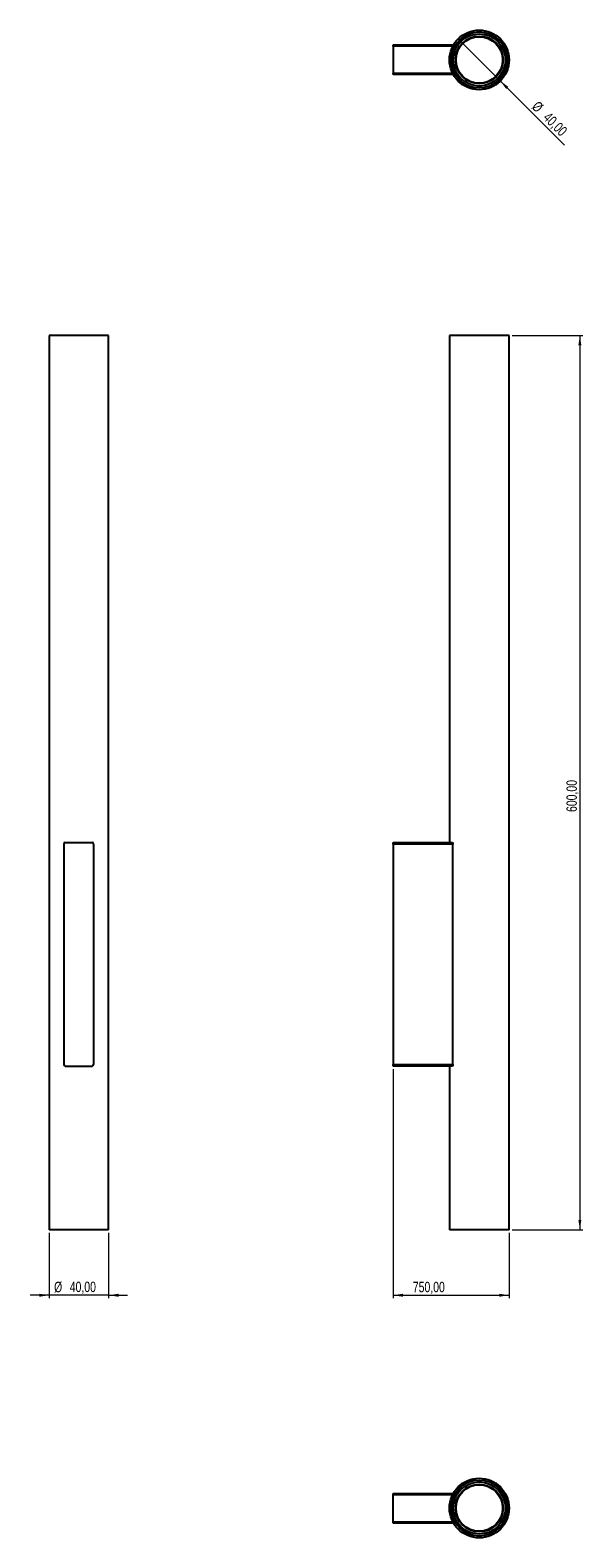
# Model space of a CAD drawing. Header units: millimetres. Extents: x 465 to 651, y 172 to 678.
import ezdxf

# ---------------------------------------------------------------- set-up
doc = ezdxf.new("R2010")
doc.units = ezdxf.units.MM
doc.styles.add('SLDTEXTSTYLE0', font='TXT', dxfattribs={"width": 0.75})
doc.dimstyles.new('SLDDIMSTYLE0', dxfattribs={"dimtxt": 3.5, "dimasz": 3.302, "dimexe": 0, "dimexo": 0.0625, "dimgap": 0.875, "dimtad": 1, "dimlfac": 2, "dimrnd": 1e-09, "dimzin": 12, "dimdsep": 46, "dimtxsty": 'SLDTEXTSTYLE0', "dimsah": 1, "dimcen": 0.09, "dimadec": 0, "dimazin": 3, "dimtfac": 1, "dimtofl": 0, "dimtmove": 0, "dimatfit": 3, "dimfxl": 0, "dimfrac": 2, "dimtolj": 1, "dimtzin": 12, "dimarcsym": 0})
doc.dimstyles.new('SLDDIMSTYLE1', dxfattribs={"dimtxt": 3.5, "dimasz": 3.302, "dimexe": 0, "dimexo": 0.0625, "dimgap": 0.875, "dimtad": 1, "dimlfac": 2, "dimrnd": 1e-09, "dimzin": 12, "dimdsep": 46, "dimtxsty": 'SLDTEXTSTYLE0', "dimsah": 1, "dimcen": 0.09, "dimadec": 0, "dimazin": 3, "dimtfac": 1, "dimtmove": 0, "dimatfit": 0, "dimfxl": 0, "dimfrac": 2, "dimtolj": 1, "dimtzin": 12, "dimarcsym": 0})
doc.dimstyles.new('SLDDIMSTYLE2', dxfattribs={"dimtxt": 3.5, "dimasz": 3.302, "dimexe": 0, "dimexo": 0.0625, "dimgap": 0.875, "dimtad": 1, "dimlfac": 2, "dimrnd": 1e-09, "dimzin": 12, "dimdsep": 46, "dimtxsty": 'SLDTEXTSTYLE0', "dimblk1": 'NONE', "dimsah": 1, "dimcen": 0, "dimadec": 0, "dimazin": 3, "dimtfac": 1, "dimtmove": 0, "dimatfit": 3, "dimldrblk": 'NONE', "dimfxl": 0, "dimfrac": 2, "dimtolj": 1, "dimtzin": 12, "dimarcsym": 0})

# ---------------------------------------------------------------- blocks, each defined once
blk = doc.blocks.new('_D')
at = {"color": 7, "linetype": 'Continuous', "lineweight": 0}
for p, q in [((626.9, 575.51), (650.66, 575.51)), ((649.66, 575.51), (649.66, 275.51)), ((626.9, 275.51), (650.66, 275.51))]:
    blk.add_line(p, q, dxfattribs=at)
at = {"color": 7, "linetype": 'Continuous', "lineweight": 18}
for points in [[(649.66, 575.51), (649.15, 572.21), (650.17, 572.21)], [(649.66, 275.51), (650.17, 278.82), (649.15, 278.82)]]:
    blk.add_solid(points, dxfattribs=at)
at = {"color": 7, "linetype": 'Continuous', "lineweight": 18, "insert": (645.15, 415.67), "char_height": 3.5, "attachment_point": 1, "rotation": 90, "style": 'SLDTEXTSTYLE0'}
blk.add_mtext('600,00', dxfattribs=at)
blk = doc.blocks.new('_D_1')
at = {"color": 7, "linetype": 'Continuous', "lineweight": 0}
for p, q in [((586.97, 329.41), (586.97, 252.51)), ((625.9, 274.51), (625.9, 252.51)), ((586.97, 253.51), (625.9, 253.51))]:
    blk.add_line(p, q, dxfattribs=at)
at = {"color": 7, "linetype": 'Continuous', "lineweight": 18}
for points in [[(586.97, 253.51), (590.27, 253.01), (590.27, 254.02)], [(625.9, 253.51), (622.6, 254.02), (622.6, 253.01)]]:
    blk.add_solid(points, dxfattribs=at)
at = {"color": 7, "linetype": 'Continuous', "lineweight": 18, "insert": (593.6, 258.03), "char_height": 3.5, "attachment_point": 1, "style": 'SLDTEXTSTYLE0'}
blk.add_mtext('750,00', dxfattribs=at)
blk = doc.blocks.new('_D_2')
at = {"color": 7, "linetype": 'Continuous', "lineweight": 0}
for p, q in [((471.51, 274.51), (471.51, 252.51)), ((491.51, 274.51), (491.51, 252.51)), ((471.51, 253.51), (465.16, 253.51)), ((491.51, 253.51), (471.51, 253.51)), ((491.51, 253.51), (497.86, 253.51))]:
    blk.add_line(p, q, dxfattribs=at)
at = {"color": 7, "linetype": 'Continuous', "lineweight": 18}
for points in [[(471.51, 253.51), (468.21, 254.02), (468.21, 253.01)], [(491.51, 253.51), (494.82, 253.01), (494.82, 254.02)]]:
    blk.add_solid(points, dxfattribs=at)
at = {"color": 7, "linetype": 'Continuous', "lineweight": 18, "char_height": 3.5, "attachment_point": 1, "style": 'SLDTEXTSTYLE0'}
for s, insert in [('%%c', (473.18, 258.03)), ('40,00', (478.46, 258.08))]:
    blk.add_mtext(s, dxfattribs=dict(at, insert=insert))
blk = doc.blocks.new('_D_3')
at = {"color": 7, "linetype": 'Continuous', "lineweight": 0}
for q in [(608.83, 675.07), (644.54, 639.37)]:
    blk.add_line((622.97, 660.93), q, dxfattribs=at)
at = {"color": 7, "linetype": 'Continuous', "lineweight": 18}
blk.add_solid([(622.97, 660.93), (624.95, 658.24), (625.67, 658.95)], dxfattribs=at)
at = {"color": 7, "linetype": 'Continuous', "lineweight": 18, "char_height": 3.5, "attachment_point": 1, "rotation": 315, "style": 'SLDTEXTSTYLE0'}
for s, insert in [('%%c', (635.76, 654.51)), ('40,00', (639.53, 650.81))]:
    blk.add_mtext(s, dxfattribs=dict(at, insert=insert))
blk = doc.blocks.new('_None')

msp = doc.modelspace()

# ---------------------------------------------------------------- linework, layer by layer
at = {"color": 7, "linetype": 'Continuous', "lineweight": 25}
for p, q in [((586.969, 672.5756), (586.969, 673.0756)), ((586.969, 673.0756), (606.969, 673.0756)), ((606.969, 673.0756), (606.969, 672.5756)), ((606.969, 672.5756), (586.969, 672.5756)), ((586.969, 672.5756), (586.969, 663.5756)), ((606.969, 672.5756), (606.969, 672.4986)), ((606.969, 670.9318), (606.969, 665.0695)), ((586.969, 663.0756), (586.969, 663.5756)), ((586.969, 663.5756), (606.9326, 663.5756)), ((606.969, 663.0756), (586.969, 663.0756)), ((606.969, 663.5027), (606.969, 663.0756)), ((471.5136, 575.5138), (471.5136, 275.5138)), ((491.5136, 575.5138), (471.5136, 575.5138)), ((491.5136, 275.5138), (491.5136, 575.5138)), ((605.9003, 575.5138), (605.9003, 405.4099)), ((625.9003, 575.5138), (605.9003, 575.5138)), ((625.9003, 275.5138), (625.9003, 575.5138)), ((476.4387, 404.9099), (476.4387, 330.9099)), ((476.9387, 405.4099), (485.9387, 405.4099)), ((486.4387, 404.9099), (486.4387, 330.9099)), ((586.969, 404.9099), (586.969, 405.4099)), ((586.969, 405.4099), (606.9326, 405.4099)), ((606.969, 404.9099), (586.969, 404.9099)), ((586.969, 404.9099), (586.969, 330.9099)), ((606.969, 405.4046), (606.969, 404.9099)), ((606.969, 330.9099), (606.969, 404.9099)), ((476.9387, 330.4099), (485.9387, 330.4099)), ((586.969, 330.9099), (606.969, 330.9099)), ((586.969, 330.4099), (586.969, 330.9099)), ((606.9326, 330.4099), (586.969, 330.4099)), ((605.9003, 330.4099), (605.9003, 275.5138)), ((606.969, 330.9099), (606.969, 330.4153)), ((491.5136, 275.5138), (471.5136, 275.5138)), ((625.9003, 275.5138), (605.9003, 275.5138)), ((586.969, 187.0404), (606.969, 187.0404)), ((586.969, 186.5404), (586.969, 187.0404)), ((586.969, 177.5404), (586.969, 186.5404)), ((606.9326, 186.5404), (586.969, 186.5404)), ((606.969, 187.0404), (606.969, 186.6133)), ((606.969, 179.1842), (606.969, 185.0465)), ((586.969, 177.5404), (606.969, 177.5404)), ((586.969, 177.0404), (586.969, 177.5404)), ((606.969, 177.5404), (606.969, 177.6174)), ((606.969, 177.5404), (606.969, 177.0404)), ((606.969, 177.0404), (586.969, 177.0404))]:
    msp.add_line(p, q, dxfattribs=at)
for centre, radius in [((615.9003, 668.0007), 10), ((615.9003, 668.0007), 9.4), ((615.9003, 668.0007), 8.75), ((615.9003, 668.0007), 8), ((615.9003, 668.0007), 7.9045), ((615.9003, 668.0007), 7.8045), ((615.9003, 182.1154), 10), ((615.9003, 182.1154), 9.4), ((615.9003, 182.1154), 8.75), ((615.9003, 182.1154), 8), ((615.9003, 182.1154), 7.9045), ((615.9003, 182.1154), 7.8045)]:
    msp.add_circle(centre, radius, dxfattribs=at)
for centre, start, end in [((476.9387, 404.9099), 90, 180), ((485.9387, 404.9099), 0, 90), ((476.9387, 330.9099), 180, 270), ((485.9387, 330.9099), 270, 0)]:
    msp.add_arc(centre, 0.5, start, end, dxfattribs=at)

# ---------------------------------------------------------------- dimensions: what is measured, and where the dimension line sits
at = {"color": 7, "linetype": 'Continuous', "lineweight": 18}
dim = msp.add_diameter_dim_2p(p1=(608.8292, 675.0717), p2=(622.9714, 660.9296), dimstyle='SLDDIMSTYLE2', dxfattribs=at)
dim.commit()
dim.dimension.update_dxf_attribs({"geometry": '_D_3', "text_midpoint": (638.6411, 645.2599), "dimtype": 163})
for base, p1, angle, picture, middle in [((649.6611, 275.5138), (625.9003, 575.5138), 90, '_D', (649.6611, 422.779)), ((625.9003, 253.5138), (586.969, 330.4099), 0, '_D_1', (600.7112, 253.5138))]:
    dim = msp.add_linear_dim(base=base, p1=p1, p2=(625.9003, 275.5138), angle=angle, dimstyle='SLDDIMSTYLE0', dxfattribs=at)
    dim.commit()
    dim.dimension.update_dxf_attribs({"geometry": picture, "text_midpoint": middle, "dimtype": 160})
dim = msp.add_linear_dim(base=(471.5136, 253.5138), p1=(491.5136, 275.5138), p2=(471.5136, 275.5138), text='%%c<>', dimstyle='SLDDIMSTYLE1', dxfattribs=at)
dim.commit()
dim.dimension.update_dxf_attribs({"geometry": '_D_2', "text_midpoint": (481.6409, 253.5138), "dimtype": 160})

doc.saveas('drawing.dxf')
